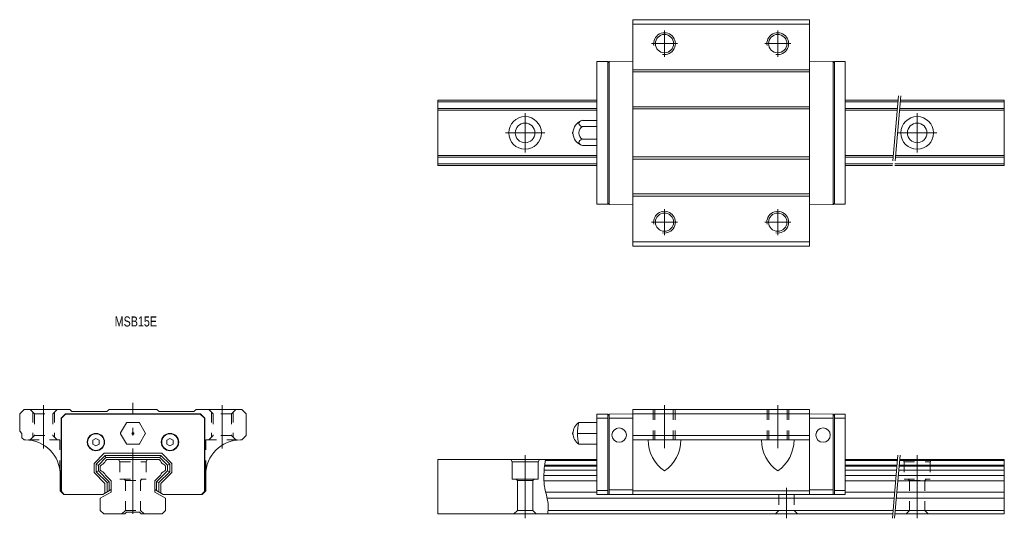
# Model space of a CAD drawing. Header units: inches. Extents: x -166 to 60, y 156 to 271.
import ezdxf

# ---------------------------------------------------------------- set-up
doc = ezdxf.new("R2010")
doc.units = ezdxf.units.IN
for name, pattern in [('CENTER', [22.8, 15, -3, 1.8, -3]), ('DASHED', [4.8, 2.4, -2.4]), ('PHANTOM', [27.6, 15, -3, 1.8, -3, 1.8, -3])]:
    doc.linetypes.add(name, pattern=pattern)
doc.layers.add('Unnamed [1]', color=7, linetype='Continuous', lineweight=0)
doc.styles.add('CK_TEXT_STYLE_0103', font='txt', dxfattribs={"width": 0.8, "height": 2.3})

msp = doc.modelspace()

# ---------------------------------------------------------------- linework, layer by layer
at = {"layer": 'Unnamed [1]', "color": 4, "linetype": 'Continuous', "lineweight": 0}
for p, q in [((15.55, 270.98), (-24.95, 270.98)), ((-24.95, 218.98), (-24.95, 270.98)), ((15.55, 269.98), (-24.95, 269.98)), ((15.55, 218.98), (15.55, 270.98)), ((-30.7, 261.38), (-33.2, 261.38)), ((-33.2, 228.58), (-33.2, 261.38)), ((-30.7, 261.1), (-30.4, 261.4)), ((-30.7, 228.58), (-30.7, 261.38)), ((-30.7, 228.86), (-30.7, 261.1)), ((-24.95, 261.48), (-30.4, 261.4)), ((-30.4, 228.55), (-30.4, 261.4)), ((-24.95, 261.48), (-24.95, 228.48)), ((15.55, 261.48), (15.55, 228.48)), ((15.55, 261.48), (21, 261.4)), ((21.3, 261.1), (21, 261.4)), ((21, 228.55), (21, 261.4)), ((21.3, 228.58), (21.3, 261.38)), ((21.3, 261.38), (23.8, 261.38)), ((21.3, 228.86), (21.3, 261.1)), ((23.8, 228.58), (23.8, 261.38)), ((15.55, 259.48), (-24.95, 259.48)), ((15.55, 258.98), (-24.95, 258.98)), ((-33.2, 252.48), (-69.7, 252.48)), ((-69.7, 252.48), (-69.7, 237.48)), ((-33.2, 252.08), (-69.7, 252.08)), ((15.55, 250.98), (-24.95, 250.98)), ((35.95, 252.48), (23.8, 252.48)), ((35.92, 252.08), (23.8, 252.08)), ((60.3, 252.08), (36.42, 252.08)), ((60.3, 252.48), (36.46, 252.48)), ((60.3, 252.48), (60.3, 237.48)), ((-33.2, 250.58), (-69.7, 250.58)), ((-33.2, 250.18), (-69.7, 250.18)), ((15.55, 250.48), (-24.95, 250.48)), ((35.79, 250.58), (23.8, 250.58)), ((35.75, 250.18), (23.8, 250.18)), ((60.3, 250.18), (36.26, 250.18)), ((60.3, 250.58), (36.29, 250.58)), ((-36.52, 247.86), (-33.2, 247.86)), ((-33.2, 246.42, 2.5), (-36.52, 246.42, 2.5)), ((-33.2, 247.86), (-33.2, 242.09)), ((-33.2, 243.53, 2.5), (-36.52, 243.53, 2.5)), ((-36.52, 242.09), (-33.2, 242.09)), ((-33.2, 239.78), (-69.7, 239.78)), ((34.84, 239.78), (23.8, 239.78)), ((60.3, 239.78), (35.35, 239.78)), ((-33.2, 239.38), (-69.7, 239.38)), ((-33.2, 237.88), (-69.7, 237.88)), ((-33.2, 237.48), (-69.7, 237.48)), ((15.55, 239.48), (-24.95, 239.48)), ((15.55, 238.98), (-24.95, 238.98)), ((34.81, 239.38), (23.8, 239.38)), ((34.68, 237.88), (23.8, 237.88)), ((34.64, 237.48), (23.8, 237.48)), ((60.3, 237.48), (35.15, 237.48)), ((60.3, 237.88), (35.18, 237.88)), ((60.3, 239.38), (35.31, 239.38)), ((15.55, 230.98), (-24.95, 230.98)), ((-30.7, 228.58), (-33.2, 228.58)), ((-30.7, 228.86), (-30.4, 228.55)), ((-24.95, 228.48), (-30.4, 228.55)), ((15.55, 230.48), (-24.95, 230.48)), ((15.55, 228.48), (21, 228.55)), ((21.3, 228.86), (21, 228.55)), ((21.3, 228.58), (23.8, 228.58)), ((15.55, 219.98), (-24.95, 219.98)), ((15.55, 218.98), (-24.95, 218.98)), ((-164.7, 181.48), (-165.7, 180.48)), ((-164.7, 181.48), (-154.2, 181.48)), ((-154.2, 181.48), (-153.7, 180.98)), ((-153.7, 180.98), (-145.7, 180.98)), ((-145.2, 181.48), (-145.7, 180.98)), ((-134.2, 181.48), (-145.2, 181.48)), ((-134.2, 181.48), (-133.7, 180.98)), ((-125.7, 180.98), (-133.7, 180.98)), ((-125.2, 181.48), (-125.7, 180.98)), ((-114.7, 181.48), (-125.2, 181.48)), ((-113.7, 180.48), (-114.7, 181.48)), ((-24.95, 161.98), (-24.95, 181.48)), ((15.55, 181.48), (-24.95, 181.48)), ((15.55, 161.98), (15.55, 181.48)), ((-165.7, 180.48), (-165.7, 176.48)), ((-156.2, 179.48), (-155.2, 180.48)), ((-156.2, 162.58), (-156.2, 179.48)), ((-156.1, 179.44), (-155.16, 180.38)), ((-156.1, 179.44), (-156.1, 162.62)), ((-139.7, 180.48), (-155.2, 180.48)), ((-155.16, 180.38), (-139.7, 180.38)), ((-139.7, 180.48), (-124.2, 180.48)), ((-124.24, 180.38), (-139.7, 180.38)), ((-123.3, 179.44), (-124.24, 180.38)), ((-123.2, 179.48), (-124.2, 180.48)), ((-123.3, 179.44), (-123.3, 162.62)), ((-123.2, 162.58), (-123.2, 179.48)), ((-113.7, 180.48), (-113.7, 175.48)), ((-30.7, 180.38), (-33.2, 180.38)), ((-33.2, 161.98), (-33.2, 180.38)), ((-30.7, 179.45), (-33.2, 179.45)), ((-30.7, 180.1), (-30.4, 180.41)), ((-30.7, 180.38), (-30.7, 161.98)), ((-30.7, 161.98), (-30.7, 180.1)), ((-24.95, 180.48), (-30.4, 180.41)), ((-30.4, 161.98), (-30.4, 180.41)), ((-24.95, 179.48), (-30.4, 179.48)), ((15.55, 180.48), (-24.95, 180.48)), ((-24.95, 161.98), (-24.95, 180.48)), ((15.55, 161.98), (15.55, 180.48)), ((15.55, 180.48), (21, 180.41)), ((15.55, 179.48), (21, 179.48)), ((21, 161.98), (21, 180.41)), ((21.3, 180.1), (21, 180.41)), ((21.3, 180.38), (21.3, 161.98)), ((21.3, 180.38), (23.8, 180.38)), ((21.3, 161.98), (21.3, 180.1)), ((21.3, 179.45), (23.8, 179.45)), ((23.8, 161.98), (23.8, 180.38)), ((-165.7, 176.48), (-165.2, 175.98)), ((-142.53, 176.08), (-141.2, 178.38)), ((-138.37, 178.48), (-141.03, 178.48)), ((-136.87, 176.08), (-138.2, 178.38)), ((-33.2, 178.48), (-37.36, 178.48)), ((-33.2, 178.48), (-33.2, 173.48)), ((-165.2, 175.98), (-165.2, 174.98)), ((-165.2, 174.98), (-164.7, 174.48)), ((-164.4, 174.48), (-164.7, 174.48)), ((-148.2, 174.84), (-148.95, 174.41)), ((-148.95, 173.54), (-148.95, 174.41)), ((-147.45, 174.41), (-148.2, 174.84)), ((-147.45, 173.54), (-147.45, 174.41)), ((-141.2, 173.58), (-142.53, 175.88)), ((-138.2, 173.58), (-136.87, 175.88)), ((-131.2, 174.84), (-131.95, 174.41)), ((-131.95, 173.54), (-131.95, 174.41)), ((-130.45, 174.41), (-131.2, 174.84)), ((-130.45, 173.54), (-130.45, 174.41)), ((-115, 174.48), (-114.7, 174.48)), ((-113.7, 175.48), (-114.7, 174.48)), ((-33.2, 175.98), (-37.65, 175.98)), ((15.55, 175.48), (-24.95, 175.48)), ((15.55, 174.48), (-24.95, 174.48)), ((-148.95, 173.54), (-148.2, 173.11)), ((-148.2, 173.11), (-147.45, 173.54)), ((-138.37, 173.48), (-141.03, 173.48)), ((-131.95, 173.54), (-131.2, 173.11)), ((-131.2, 173.11), (-130.45, 173.54)), ((-33.2, 173.48), (-37.36, 173.48)), ((-146.31, 171.41), (-148.63, 169.09)), ((-146.1, 170.91), (-148.13, 168.88)), ((-145.89, 170.41), (-147.63, 168.67)), ((-146.31, 171.41), (-139.7, 171.41)), ((-146.1, 170.91), (-145.89, 170.41)), ((-146.1, 170.91), (-133.3, 170.91)), ((-145.72, 169.98), (-146.01, 169.68)), ((-145.89, 170.41), (-139.7, 170.41)), ((-145.72, 169.98), (-133.68, 169.98)), ((-145.62, 169.98), (-133.78, 169.98)), ((-133.09, 171.41), (-139.7, 171.41)), ((-133.51, 170.41), (-139.7, 170.41)), ((-133.68, 169.98), (-133.39, 169.68)), ((-133.3, 170.91), (-133.51, 170.41)), ((-133.51, 170.41), (-131.77, 168.67)), ((-133.3, 170.91), (-131.27, 168.88)), ((-133.09, 171.41), (-130.77, 169.09)), ((-33.2, 169.98), (-69.7, 169.98)), ((-69.7, 169.98), (-69.7, 157.48)), ((-52.99, 169.98), (-52.7, 169.48)), ((-46.41, 169.98), (-46.7, 169.48)), ((-33.2, 169.75), (-45.04, 169.75)), ((35.8, 169.98), (23.8, 169.98)), ((35.78, 169.75), (23.8, 169.75)), ((60.3, 169.75), (36.28, 169.75)), ((60.3, 169.98), (36.3, 169.98)), ((60.3, 169.98), (60.3, 157.48)), ((-148.63, 169.09), (-148.63, 166.97)), ((-148.13, 168.88), (-147.63, 168.59)), ((-148.13, 168.88), (-148.13, 167.18)), ((-148.13, 167.18), (-147.63, 167.38)), ((-147.63, 168.67), (-147.63, 167.38)), ((-145.13, 164.88), (-147.63, 167.38)), ((-146.91, 168.79), (-147.2, 168.49)), ((-147.2, 168.49), (-147.2, 167.56)), ((-146.91, 167.27), (-147.2, 167.56)), ((-134.27, 164.88), (-131.77, 167.38)), ((-132.49, 168.79), (-132.2, 168.49)), ((-132.49, 167.27), (-132.2, 167.56)), ((-132.2, 168.49), (-132.2, 167.56)), ((-131.27, 168.88), (-131.77, 168.67)), ((-131.77, 168.67), (-131.77, 167.38)), ((-131.27, 167.18), (-131.77, 167.38)), ((-131.27, 168.88), (-131.27, 167.18)), ((-130.77, 169.09), (-130.77, 166.97)), ((-52.7, 169.48), (-52.7, 165.48)), ((-52.7, 169.48), (-46.7, 169.48)), ((-46.7, 169.48), (-46.7, 165.48)), ((-33.2, 167.56), (-45.33, 167.56)), ((-33.2, 168.49), (-45.23, 168.49)), ((-33.2, 168.72), (-45.2, 168.72)), ((35.69, 168.72), (23.8, 168.72)), ((35.67, 168.49), (23.8, 168.49)), ((35.59, 167.56), (23.8, 167.56)), ((60.3, 167.56), (36.09, 167.56)), ((60.3, 168.49), (36.17, 168.49)), ((60.3, 168.72), (36.19, 168.72)), ((-156.4, 162.78), (-156.4, 166.48)), ((-146.13, 164.47), (-148.63, 166.97)), ((-145.63, 164.68), (-148.13, 167.18)), ((-144.7, 165.06), (-146.01, 166.37)), ((-144.7, 165.06, 3), (-144.7, 162.52, 3)), ((-134.7, 165.06), (-133.39, 166.37)), ((-134.7, 165.06), (-134.7, 162.52)), ((-133.77, 164.68), (-131.27, 167.18)), ((-133.27, 164.47), (-130.77, 166.97)), ((-123, 162.78), (-123, 166.48)), ((-52.7, 165.48), (-46.7, 165.48)), ((-51.75, 165.48), (-51.45, 165.18)), ((-51.45, 165.18), (-47.95, 165.18)), ((-51.45, 165.18), (-51.45, 158.28)), ((-47.95, 165.18), (-47.65, 165.48)), ((-47.95, 165.18), (-47.95, 158.28)), ((-33.2, 166.3), (-45.4, 166.3)), ((-33.2, 165.06), (-45.38, 165.06)), ((35.48, 166.3), (23.8, 166.3)), ((35.37, 165.06), (23.8, 165.06)), ((60.3, 165.06), (35.87, 165.06)), ((60.3, 166.3), (35.98, 166.3)), ((-155.6, 161.98), (-156.4, 162.78)), ((-144.7, 163.1), (-146.64, 161.98)), ((-146.13, 164.47), (-146.13, 162.27)), ((-145.63, 164.68), (-145.13, 164.88)), ((-145.63, 164.68), (-145.63, 162.56)), ((-145.13, 164.88), (-145.13, 162.85)), ((-144.7, 163.1, 3), (-144.7, 162.52, 3)), ((-134.7, 163.1), (-132.76, 161.98)), ((-134.7, 163.1), (-134.7, 162.52)), ((-133.77, 164.68), (-134.27, 164.88)), ((-134.27, 164.88), (-134.27, 162.85)), ((-133.77, 164.68), (-133.77, 162.56)), ((-133.27, 164.47), (-133.27, 162.27)), ((-123, 162.78), (-123.8, 161.98)), ((-33.2, 162.9), (-30.7, 162.9)), ((-24.95, 162.98), (-30.4, 162.98)), ((15.55, 162.78), (-24.95, 162.78)), ((15.55, 162.98), (21, 162.98)), ((23.8, 162.9), (21.3, 162.9)), ((-156.2, 162.58), (-155.6, 161.98)), ((-156.1, 162.62), (-155.46, 161.98)), ((-151.19, 161.98), (-155.6, 161.98)), ((-146.64, 161.98), (-155.46, 161.98)), ((-144.7, 162.52), (-147.2, 161.08)), ((-144.7, 162.52), (-147.2, 161.08)), ((-147.2, 161.08), (-147.2, 158.28)), ((-134.7, 162.52), (-132.2, 161.08)), ((-134.7, 162.52), (-132.2, 161.08)), ((-132.76, 161.98), (-123.94, 161.98)), ((-132.2, 161.08), (-132.2, 158.28)), ((-128.21, 161.98), (-123.8, 161.98)), ((-123.3, 162.62), (-123.94, 161.98)), ((-123.2, 162.58), (-123.8, 161.98)), ((-33.2, 162.52), (-44.97, 162.52)), ((35.02, 161.08), (-44.64, 161.08)), ((-33.2, 161.98), (-30.7, 161.98)), ((-24.95, 161.98), (-30.7, 161.98)), ((15.55, 161.98), (-24.95, 161.98)), ((15.55, 161.98), (21.3, 161.98)), ((23.8, 161.98), (21.3, 161.98)), ((35.15, 162.52), (23.8, 162.52)), ((60.3, 161.08), (35.52, 161.08)), ((60.3, 162.52), (35.65, 162.52)), ((-147.2, 158.28), (-146.4, 157.48)), ((-133, 157.48), (-132.2, 158.28)), ((-51.45, 158.28), (-52.25, 157.48)), ((-51.45, 158.28), (-47.95, 158.28)), ((-47.95, 158.28), (-47.15, 157.48)), ((34.77, 158.28), (-44.43, 158.28)), ((60.3, 158.28), (35.28, 158.28)), ((-146.4, 157.48), (-141.6, 157.48)), ((-141.2, 157.88), (-141.6, 157.48)), ((-141.2, 157.88), (-138.2, 157.88)), ((-138.2, 157.88), (-137.8, 157.48)), ((-137.8, 157.48), (-133, 157.48)), ((34.7, 157.48), (-69.7, 157.48)), ((60.3, 157.48), (35.21, 157.48))]:
    msp.add_line(p, q, dxfattribs=at)
at = {"layer": 'Unnamed [1]', "color": 253, "linetype": 'CENTER', "lineweight": 0}
for p, q in [((-17.7, 262.48), (-17.7, 268.48)), ((8.3, 262.48), (8.3, 268.48)), ((-14.7, 265.48), (-20.7, 265.48)), ((11.3, 265.48), (5.3, 265.48)), ((-49.7, 240.48), (-49.7, 249.48)), ((40.3, 240.48), (40.3, 249.48)), ((-54.2, 244.98), (-45.2, 244.98)), ((35.8, 244.98), (44.8, 244.98)), ((-17.7, 221.48), (-17.7, 227.48)), ((8.3, 221.48), (8.3, 227.48)), ((-14.7, 224.48), (-20.7, 224.48)), ((11.3, 224.48), (5.3, 224.48)), ((-160.2, 182.48), (-160.2, 172.48)), ((-160.2, 182.48), (-160.2, 172.48)), ((-139.7, 157.48), (-139.7, 182.98)), ((-119.2, 182.48), (-119.2, 172.48)), ((-17.7, 172.59), (-17.7, 182.48)), ((8.3, 172.59), (8.3, 182.48)), ((-49.7, 170.98), (-49.7, 156.48)), ((40.3, 170.98), (40.3, 156.48)), ((10.3, 163.48), (10.3, 156.48))]:
    msp.add_line(p, q, dxfattribs=at)
at = {"layer": 'Unnamed [1]', "color": 253, "linetype": 'PHANTOM', "lineweight": 0}
for p, q in [((36.04, 253.48), (34.55, 236.48)), ((36.55, 253.48), (35.06, 236.48)), ((35.89, 170.98), (34.62, 156.48)), ((36.39, 170.98), (35.12, 156.48))]:
    msp.add_line(p, q, dxfattribs=at)
at = {"layer": 'Unnamed [1]', "color": 253, "linetype": 'DASHED', "lineweight": 0}
for p, q in [((-163.3, 181.48), (-162.3, 180.48)), ((-162.7, 180.88), (-162.7, 175.08)), ((-158.1, 180.48), (-157.1, 181.48)), ((-157.7, 180.88), (-157.7, 175.08)), ((-121.3, 180.48), (-122.3, 181.48)), ((-121.7, 180.88), (-121.7, 175.08)), ((-116.1, 181.48), (-117.1, 180.48)), ((-116.7, 180.88), (-116.7, 175.08)), ((-20.28, 181.48), (-20.28, 174.48)), ((-19.88, 181.48), (-19.88, 174.48)), ((-15.68, 181.48), (-15.68, 174.48)), ((-15.28, 181.48), (-15.28, 174.48)), ((5.88, 181.48), (5.88, 174.48)), ((6.28, 181.48), (6.28, 174.48)), ((10.48, 181.48), (10.48, 174.48)), ((10.88, 181.48), (10.88, 174.48)), ((-162.3, 180.48), (-158.1, 180.48)), ((-162.3, 180.48), (-162.3, 175.48)), ((-158.1, 180.48), (-158.1, 175.48)), ((-117.1, 180.48), (-121.3, 180.48)), ((-121.3, 180.48), (-121.3, 175.48)), ((-117.1, 180.48), (-117.1, 175.48)), ((-156.45, 174.48), (-164.4, 174.48)), ((-163.3, 174.48), (-162.3, 175.48)), ((-162.3, 175.48), (-158.1, 175.48)), ((-158.1, 175.48), (-157.1, 174.48)), ((-156.45, 167.37), (-156.45, 174.48)), ((-122.95, 174.48), (-115, 174.48)), ((-122.95, 167.37), (-122.95, 174.48)), ((-121.3, 175.48), (-122.3, 174.48)), ((-117.1, 175.48), (-121.3, 175.48)), ((-116.1, 174.48), (-117.1, 175.48)), ((-142.99, 169.98), (-142.7, 169.48)), ((-136.41, 169.98), (-136.7, 169.48)), ((37.01, 169.98), (37.3, 169.48)), ((43.59, 169.98), (43.3, 169.48)), ((-142.7, 169.48), (-136.7, 169.48)), ((-142.7, 169.48), (-142.7, 165.48)), ((-136.7, 169.48), (-136.7, 165.48)), ((37.3, 169.48), (37.3, 165.48)), ((37.3, 169.48), (43.3, 169.48)), ((43.3, 169.48), (43.3, 165.48)), ((-142.7, 165.48), (-136.7, 165.48)), ((-141.75, 165.48), (-141.45, 165.18)), ((-141.45, 165.18), (-141.45, 158.28)), ((-141.45, 165.18), (-137.95, 165.18)), ((-141.45, 165.18), (-137.95, 165.18)), ((-137.95, 165.18), (-137.65, 165.48)), ((-137.95, 165.18), (-137.95, 158.28)), ((37.3, 165.48), (43.3, 165.48)), ((38.25, 165.48), (38.55, 165.18)), ((38.55, 165.18), (42.05, 165.18)), ((38.55, 165.18), (38.55, 158.28)), ((42.05, 165.18), (42.35, 165.48)), ((42.05, 165.18), (42.05, 158.28)), ((8.55, 161.98), (8.55, 158.28)), ((12.05, 161.98), (12.05, 158.28)), ((-141.45, 158.28), (-142.25, 157.48)), ((-141.45, 158.28), (-137.95, 158.28)), ((-137.95, 158.28), (-137.15, 157.48)), ((8.55, 158.28), (7.75, 157.48)), ((8.55, 158.28), (12.05, 158.28)), ((12.05, 158.28), (12.85, 157.48)), ((38.55, 158.28), (37.75, 157.48)), ((38.55, 158.28), (42.05, 158.28)), ((42.05, 158.28), (42.85, 157.48))]:
    msp.add_line(p, q, dxfattribs=at)
at = {"layer": 'Unnamed [1]', "color": 4, "linetype": 'Continuous', "lineweight": 0}
msp.add_lwpolyline([(-45.01, 169.98), (-45.17, 168.89), (-45.28, 167.99), (-45.35, 167.26), (-45.4, 166.45), (-45.4, 165.84), (-45.39, 165.22), (-45.35, 164.65), (-45.28, 164.07), (-45.25, 163.88), (-45.16, 163.37), (-45.05, 162.87), (-44.94, 162.36), (-44.81, 161.85), (-44.7, 161.35), (-44.59, 160.84), (-44.5, 160.34), (-44.43, 159.83), (-44.4, 159.33), (-44.39, 159.12), (-44.39, 158.92), (-44.4, 158.71), (-44.41, 158.51), (-44.43, 158.3), (-44.45, 158.09), (-44.48, 157.89), (-44.51, 157.68), (-44.54, 157.48)], dxfattribs=at)
for centre, radius in [((-17.7, 265.48), 2.1), ((8.3, 265.48), 2.1), ((-49.7, 244.98), 3.75), ((40.3, 244.98), 3.75), ((-49.7, 244.98), 2.25), ((40.3, 244.98), 2.25), ((-17.7, 224.48), 2.1), ((8.3, 224.48), 2.1), ((-28.1, 175.58), 1.65), ((18.7, 175.58), 1.65), ((-148.2, 173.98), 2), ((-148.2, 173.98), 1.9), ((-139.7, 175.98), 0.233), ((-131.2, 173.98), 2), ((-131.2, 173.98), 1.9)]:
    msp.add_circle(centre, radius, dxfattribs=at)
at = {"layer": 'Unnamed [1]', "color": 253, "linetype": 'Continuous', "lineweight": 0}
for centre in [(-17.7, 265.48), (8.3, 265.48), (-17.7, 224.48), (8.3, 224.48)]:
    msp.add_arc(centre, 2.5, 260, 190, dxfattribs=at)
at = {"layer": 'Unnamed [1]', "color": 4, "linetype": 'Continuous', "lineweight": 0}
for centre, radius, start, end in [((-35.7, 244.98), 3, 105.7932, 179.987), ((-35.7, 244.98, 2.5), 1.66, 119.4962, 240.5038), ((-38.6, 244.98), 0.25, 111.3333, 248.6667), ((-35.7, 244.98), 3, 179.987, 254.2068), ((-141.03, 178.28), 0.2, 90, 150), ((-138.37, 178.28), 0.2, 30, 90), ((-35.7, 175.98), 3, 123.5339, 179.987), ((-26.8, 175.97), 10.85, 166.6495, 193.3036), ((-164.4, 166.48), 8, 0, 90), ((-142.36, 175.98), 0.2, 150, 210), ((-137.04, 175.98), 0.2, 330, 30), ((-115, 166.48), 8, 90, 180), ((-38.6, 175.98), 0.25, 111.3333, 248.6667), ((-35.7, 175.98), 3, 179.987, 236.4193), ((-12.84, 174.48), 8.61, 180, 235.6368), ((-22.56, 174.48), 8.61, 304.3632, 0), ((13.16, 174.48), 8.61, 180, 235.6368), ((3.44, 174.48), 8.61, 304.3632, 0), ((-141.03, 173.68), 0.2, 210, 270), ((-138.37, 173.68), 0.2, 270, 330), ((-147.34, 170.12), 1.4, 288.0011, 341.9989), ((-132.06, 170.12), 1.4, 198.0011, 251.9989), ((-147.34, 165.94), 1.4, 18.0011, 71.9989), ((-132.06, 165.94), 1.4, 108.0011, 161.999)]:
    msp.add_arc(centre, radius, start, end, dxfattribs=at)
at = {"layer": 'Unnamed [1]', "color": 4, "linetype": 'Continuous', "lineweight": 0, "extrusion": (0, -0.866025, -0.5)}
msp.add_arc((-35.7, -122.49, -214.66), 1.66, 119.4962, 240.5038, dxfattribs=at)
at = {"layer": 'Unnamed [1]', "color": 4, "linetype": 'Continuous', "lineweight": 0, "extrusion": (0, 0.866025, -0.5)}
msp.add_arc((35.7, 122.49, 209.66), 1.66, 299.4962, 60.5038, dxfattribs=at)

# ---------------------------------------------------------------- texts
at = {"layer": 'Unnamed [1]', "color": 4, "lineweight": 0, "insert": (-143.9, 202.83), "char_height": 2.3, "attachment_point": 1, "line_spacing_factor": 1.2, "style": 'CK_TEXT_STYLE_0103'}
msp.add_mtext('MSB15E', dxfattribs=at)

doc.saveas('drawing.dxf')
